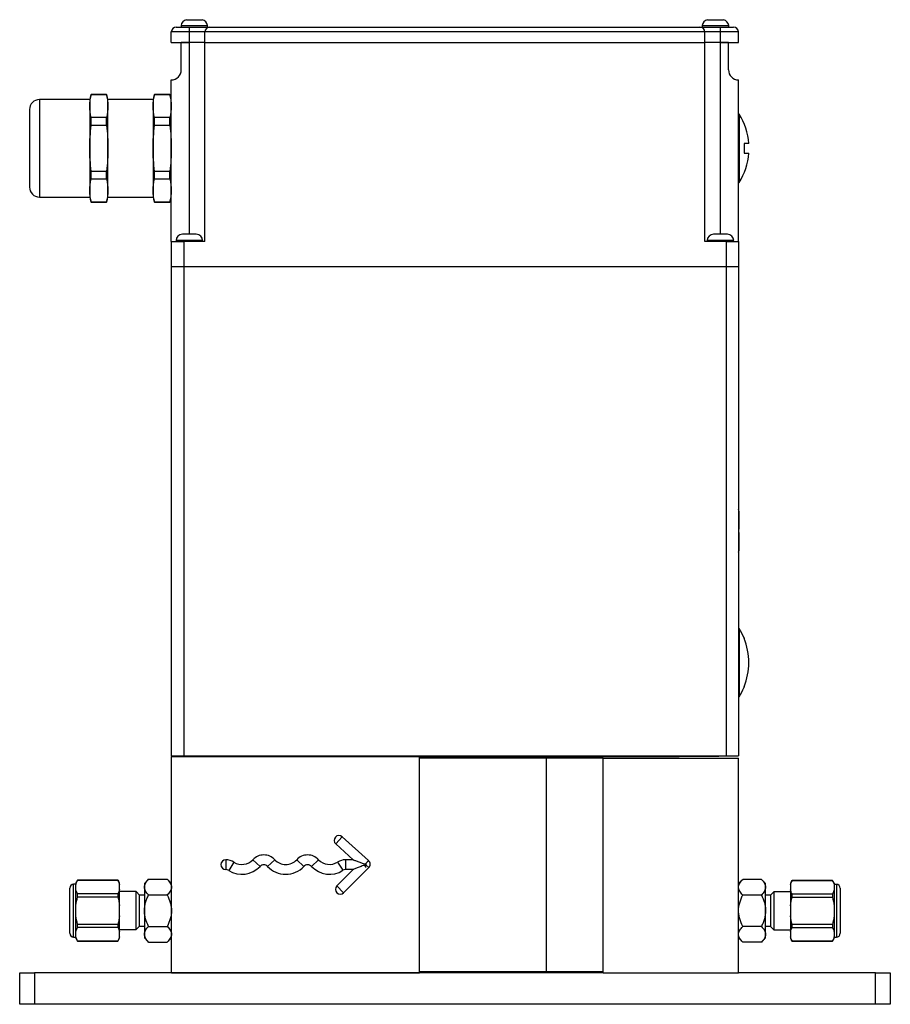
# Model space of a CAD drawing. Header units: inches. Extents: x 2.4 to 15.9, y 1.7 to 9.8.
# Tile 6 of 6: x 12.4 to 15.9, y 3.6 to 7.6. Entities that reach past the tile are written whole.
import ezdxf

# ---------------------------------------------------------------- set-up
doc = ezdxf.new("R2010")
doc.units = ezdxf.units.IN
doc.header["$MEASUREMENT"] = 0

msp = doc.modelspace()

# ---------------------------------------------------------------- linework, layer by layer
at = {"color": 7, "linetype": 'Continuous', "lineweight": 25}
for p, q in [((13.0228, 7.6028), (13.0397, 7.6028)), ((13.0397, 7.6028), (13.0866, 7.6028)), ((15.1178, 7.6028), (15.129, 7.6028)), ((15.129, 7.6028), (15.1816, 7.6028)), ((12.9822, 7.5733), (13.0347, 7.5733)), ((13.0014, 7.5788), (13.0014, 7.5733)), ((13.0014, 7.5788), (13.0297, 7.5788)), ((13.0297, 7.5788), (13.1079, 7.5788)), ((13.0347, 7.5533), (13.0347, 7.5733)), ((13.0347, 7.5733), (13.1172, 7.5733)), ((13.1079, 7.5733), (13.1079, 7.5788)), ((13.1172, 7.5733), (15.0872, 7.5733)), ((15.0872, 7.5733), (15.1697, 7.5733)), ((15.0964, 7.5788), (15.0964, 7.5733)), ((15.0964, 7.5788), (15.1152, 7.5788)), ((15.1152, 7.5788), (15.2029, 7.5788)), ((15.1697, 7.5533), (15.1697, 7.5733)), ((15.1697, 7.5733), (15.2222, 7.5733)), ((15.2029, 7.5733), (15.2029, 7.5788)), ((13.0347, 7.5533), (12.9622, 7.5533)), ((12.9622, 7.5108), (12.9622, 7.5533)), ((13.0972, 7.5533), (13.0347, 7.5533)), ((13.0347, 7.5108), (13.0347, 7.5533)), ((13.0972, 7.5108), (13.0972, 7.5533)), ((15.1072, 7.5533), (13.0972, 7.5533)), ((15.1072, 7.5108), (15.1072, 7.5533)), ((15.1697, 7.5533), (15.1072, 7.5533)), ((15.1697, 7.5108), (15.1697, 7.5533)), ((15.2422, 7.5533), (15.1697, 7.5533)), ((15.2422, 7.5108), (15.2422, 7.5533)), ((12.9622, 7.5108), (13.0347, 7.5108)), ((13.0022, 7.4008), (13.0022, 7.5108)), ((13.0347, 7.5108), (13.0022, 7.5108)), ((13.0972, 7.5108), (13.0347, 7.5108)), ((13.0347, 6.7403), (13.0347, 7.5108)), ((13.0972, 7.5108), (15.1072, 7.5108)), ((13.0972, 6.7108), (13.0972, 7.5108)), ((15.1072, 6.7108), (15.1072, 7.5108)), ((15.1697, 7.5108), (15.1072, 7.5108)), ((15.2022, 7.5108), (15.1697, 7.5108)), ((15.1697, 7.5108), (15.2422, 7.5108)), ((15.1697, 6.7403), (15.1697, 7.5108)), ((15.2022, 7.4008), (15.2022, 7.5108)), ((12.9622, 6.7108), (12.9622, 7.3608)), ((15.2422, 6.7108), (15.2422, 7.3608)), ((12.6401, 7.3025), (12.6345, 7.2817)), ((12.702, 7.3025), (12.6401, 7.3025)), ((12.6401, 7.3018), (12.6401, 7.3025)), ((12.6401, 7.3018), (12.702, 7.3018)), ((12.7075, 7.2817), (12.702, 7.3025)), ((12.702, 7.3018), (12.702, 7.3025)), ((12.8946, 7.3025), (12.889, 7.2817)), ((12.9565, 7.3025), (12.8946, 7.3025)), ((12.8946, 7.3018), (12.8946, 7.3025)), ((12.8946, 7.3018), (12.9565, 7.3018)), ((12.9621, 7.2817), (12.9565, 7.3025)), ((12.9565, 7.3018), (12.9565, 7.3025)), ((12.6345, 7.2817), (12.4326, 7.2817)), ((12.4326, 7.2817), (12.4326, 6.8898)), ((12.6344, 7.2814), (12.6344, 6.8901)), ((12.889, 7.2817), (12.7075, 7.2817)), ((12.7076, 6.8901), (12.7076, 7.2814)), ((12.889, 7.2814), (12.889, 6.8901)), ((12.9622, 7.2817), (12.9621, 7.2817)), ((12.6401, 7.1784), (12.6401, 7.2091)), ((12.702, 7.2091), (12.6401, 7.2091)), ((12.702, 7.1784), (12.702, 7.2091)), ((12.8946, 7.1784), (12.8946, 7.2091)), ((12.9565, 7.2091), (12.8946, 7.2091)), ((12.9565, 7.1784), (12.9565, 7.2091)), ((15.2447, 7.2233), (15.2422, 7.2233)), ((15.2447, 7.2233), (15.2447, 6.9483)), ((12.6401, 7.1784), (12.702, 7.1784)), ((12.8946, 7.1784), (12.9565, 7.1784)), ((15.284, 7.1051), (15.2647, 7.1051)), ((15.2647, 7.1051), (15.2647, 7.0664)), ((15.2647, 7.0664), (15.284, 7.0664)), ((12.6401, 6.9624), (12.6401, 6.9931)), ((12.702, 6.9931), (12.6401, 6.9931)), ((12.702, 6.9624), (12.702, 6.9931)), ((12.8946, 6.9624), (12.8946, 6.9931)), ((12.9565, 6.9931), (12.8946, 6.9931)), ((12.9565, 6.9624), (12.9565, 6.9931)), ((12.6401, 6.9624), (12.702, 6.9624)), ((12.8946, 6.9624), (12.9565, 6.9624)), ((15.2422, 6.9483), (15.2447, 6.9483)), ((12.4326, 6.8898), (12.6345, 6.8898)), ((12.6345, 6.8898), (12.6401, 6.869)), ((12.702, 6.869), (12.7075, 6.8898)), ((12.7075, 6.8898), (12.889, 6.8898)), ((12.889, 6.8898), (12.8946, 6.869)), ((12.9565, 6.869), (12.9621, 6.8898)), ((12.9621, 6.8898), (12.9622, 6.8898)), ((12.6401, 6.869), (12.6401, 6.8698)), ((12.702, 6.8698), (12.6401, 6.8698)), ((12.6401, 6.869), (12.702, 6.869)), ((12.702, 6.869), (12.702, 6.8698)), ((12.8946, 6.869), (12.8946, 6.8698)), ((12.9565, 6.8698), (12.8946, 6.8698)), ((12.8946, 6.869), (12.9565, 6.869)), ((12.9565, 6.869), (12.9565, 6.8698)), ((13.0094, 6.7403), (13.0067, 6.7403)), ((13.0325, 6.7403), (13.0094, 6.7403)), ((13.0578, 6.7403), (13.0325, 6.7403)), ((13.0627, 6.7403), (13.0578, 6.7403)), ((15.1417, 6.7403), (15.1417, 6.7403)), ((15.1567, 6.7403), (15.1417, 6.7403)), ((15.1847, 6.7403), (15.1567, 6.7403)), ((15.1977, 6.7403), (15.1847, 6.7403)), ((12.9622, 6.7108), (12.9622, 6.6108)), ((12.9622, 6.7108), (13.0122, 6.7108)), ((12.9814, 6.7152), (12.9814, 6.7108)), ((13.0879, 6.7152), (12.9814, 6.7152)), ((13.0122, 6.7108), (13.0122, 6.6108)), ((13.0972, 6.7108), (13.0122, 6.7108)), ((13.0879, 6.7108), (13.0879, 6.7152)), ((15.1922, 6.7108), (15.1072, 6.7108)), ((15.1164, 6.7152), (15.1164, 6.7108)), ((15.2229, 6.7152), (15.1164, 6.7152)), ((15.1922, 6.7108), (15.1922, 6.6108)), ((15.1922, 6.7108), (15.2422, 6.7108)), ((15.2229, 6.7108), (15.2229, 6.7152)), ((15.2422, 6.7108), (15.2422, 6.6108)), ((12.9622, 6.6108), (13.0122, 6.6108)), ((12.9622, 6.6108), (12.9622, 4.6433)), ((13.0122, 6.6108), (15.1922, 6.6108)), ((13.0122, 6.6108), (13.0122, 4.6433)), ((15.1922, 6.6108), (15.2422, 6.6108)), ((15.1922, 6.6108), (15.1922, 4.6433)), ((15.2422, 6.6108), (15.2422, 4.6433)), ((15.2447, 5.5545), (15.2447, 5.6261)), ((15.2447, 5.4704), (15.2447, 5.542)), ((15.2447, 5.1558), (15.2422, 5.1558)), ((15.2447, 5.1558), (15.2447, 4.8808)), ((15.2647, 5.1175), (15.2647, 5.1156)), ((15.2647, 4.9209), (15.2647, 4.919)), ((15.2422, 4.8808), (15.2447, 4.8808)), ((12.9622, 4.6433), (13.0122, 4.6433)), ((12.9627, 3.7713), (12.9627, 4.6408)), ((12.9627, 4.6408), (13.9602, 4.6408)), ((12.9887, 4.6408), (12.9887, 4.6433)), ((13.0122, 4.6433), (15.1922, 4.6433)), ((13.1487, 4.6433), (13.1487, 4.6408)), ((13.9602, 4.6408), (15.0037, 4.6408)), ((13.9602, 3.7713), (13.9602, 4.6408)), ((13.9602, 3.7763), (13.9602, 4.6353)), ((13.9602, 4.6353), (14.4712, 4.6353)), ((14.4712, 3.7763), (14.4712, 4.6353)), ((14.4712, 3.7762), (14.4712, 4.6352)), ((14.4712, 4.6352), (14.6987, 4.6352)), ((14.6987, 3.7762), (14.6987, 4.6352)), ((14.6987, 3.7707), (14.6987, 4.6347)), ((14.6987, 4.6347), (15.2427, 4.6347)), ((15.0037, 4.6408), (15.0037, 4.6433)), ((15.1637, 4.6408), (15.0037, 4.6408)), ((15.1637, 4.6433), (15.1637, 4.6408)), ((15.1922, 4.6433), (15.2422, 4.6433)), ((15.2427, 3.7707), (15.2427, 4.6347)), ((13.6495, 4.3183), (13.6233, 4.2894)), ((13.6495, 4.3183), (13.7553, 4.2223)), ((13.6935, 4.2258), (13.6233, 4.2894)), ((13.1812, 4.2258), (13.1812, 4.1868)), ((13.2141, 4.2162), (13.193, 4.1828)), ((13.2902, 4.2261), (13.3191, 4.1992)), ((13.3782, 4.2261), (13.3493, 4.1992)), ((13.4662, 4.2261), (13.4951, 4.1992)), ((13.5542, 4.2261), (13.5253, 4.1992)), ((13.6308, 4.2166), (13.6522, 4.1834)), ((13.662, 4.2258), (13.662, 4.1863)), ((13.6935, 4.2258), (13.662, 4.2258)), ((13.7553, 4.2223), (13.7445, 4.2104)), ((13.7445, 4.2104), (13.7445, 4.2109)), ((13.7445, 4.2104), (13.7445, 4.2056)), ((13.756, 4.1941), (13.7445, 4.2056)), ((13.7445, 4.1945), (13.7445, 4.2056)), ((13.1812, 4.1863), (13.1812, 4.1868)), ((13.6274, 4.1207), (13.693, 4.1863)), ((13.756, 4.1941), (13.655, 4.0931)), ((13.693, 4.1863), (13.662, 4.1863)), ((12.5789, 4.1275), (12.5696, 4.1275)), ((12.5696, 4.0744), (12.5696, 4.1275)), ((12.5854, 4.1437), (12.5789, 4.1324)), ((12.5789, 4.1324), (12.5789, 4.1261)), ((12.5789, 4.1056), (12.5789, 4.1261)), ((12.7474, 4.1437), (12.5854, 4.1437)), ((12.5854, 4.1437), (12.5854, 4.1435)), ((12.5854, 4.1435), (12.7474, 4.1435)), ((12.7539, 4.1324), (12.7474, 4.1437)), ((12.7474, 4.1435), (12.7474, 4.1437)), ((12.7539, 4.1261), (12.7539, 4.1324)), ((12.7539, 4.1056), (12.7539, 4.1261)), ((12.8709, 4.1475), (12.8539, 4.1306)), ((12.8539, 4.1306), (12.8539, 4.116)), ((12.8709, 4.1475), (12.9458, 4.1475)), ((12.9627, 4.1306), (12.9458, 4.1475)), ((13.655, 4.0931), (13.6274, 4.1207)), ((15.2596, 4.147), (15.2427, 4.1301)), ((15.3345, 4.147), (15.2596, 4.147)), ((15.3514, 4.1301), (15.3345, 4.147)), ((15.3514, 4.1155), (15.3514, 4.1301)), ((15.4579, 4.1431), (15.4514, 4.1319)), ((15.4514, 4.1319), (15.4514, 4.1256)), ((15.4514, 4.1256), (15.4514, 4.1051)), ((15.6199, 4.1431), (15.4579, 4.1431)), ((15.4579, 4.1429), (15.4579, 4.1431)), ((15.4579, 4.1429), (15.6199, 4.1429)), ((15.6264, 4.1319), (15.6199, 4.1431)), ((15.6199, 4.1431), (15.6199, 4.1429)), ((15.6264, 4.1319), (15.6264, 4.1256)), ((15.6358, 4.127), (15.6264, 4.127)), ((15.6264, 4.1256), (15.6264, 4.1051)), ((15.6358, 4.127), (15.6358, 3.9676)), ((12.5789, 4.0417), (12.5789, 4.1056)), ((12.5854, 4.0764), (12.5854, 4.0883)), ((12.7474, 4.0883), (12.5854, 4.0883)), ((12.7474, 4.0883), (12.7474, 4.0764)), ((12.7539, 4.0417), (12.7539, 4.1056)), ((12.8204, 4.0976), (12.7539, 4.0976)), ((12.8339, 4.0841), (12.8204, 4.0976)), ((12.8204, 3.9449), (12.8204, 4.0976)), ((12.8339, 3.9584), (12.8339, 4.0841)), ((12.8539, 4.0838), (12.8339, 4.0838)), ((12.8539, 4.116), (12.8539, 4.0213)), ((12.8709, 4.0844), (12.9458, 4.0844)), ((15.3345, 4.0839), (15.2596, 4.0839)), ((15.3514, 4.0207), (15.3514, 4.1155)), ((15.3714, 4.0832), (15.3514, 4.0832)), ((15.3849, 4.0971), (15.3714, 4.0836)), ((15.3714, 4.0836), (15.3714, 3.9579)), ((15.4514, 4.0971), (15.3849, 4.0971)), ((15.3849, 4.0971), (15.3849, 3.9444)), ((15.4514, 4.1051), (15.4514, 4.0412)), ((15.4579, 4.0759), (15.4579, 4.0877)), ((15.6199, 4.0877), (15.4579, 4.0877)), ((15.6199, 4.0877), (15.6199, 4.0759)), ((15.6264, 4.1051), (15.6264, 4.0412)), ((12.5696, 3.915), (12.5696, 4.0744)), ((12.5789, 4.0008), (12.5789, 4.0417)), ((12.5854, 4.0764), (12.7474, 4.0764)), ((12.7539, 4.0008), (12.7539, 4.0417)), ((15.4514, 4.0412), (15.4514, 4.0003)), ((15.4579, 4.0759), (15.6199, 4.0759)), ((15.6264, 4.0412), (15.6264, 4.0003)), ((12.5789, 3.9369), (12.5789, 4.0008)), ((12.7539, 3.9369), (12.7539, 4.0008)), ((12.8539, 4.0213), (12.8539, 3.9265)), ((15.3514, 3.926), (15.3514, 4.0207)), ((15.4514, 4.0003), (15.4514, 3.9364)), ((15.6264, 4.0003), (15.6264, 3.9364)), ((12.7474, 3.9661), (12.5854, 3.9661)), ((12.5854, 3.9542), (12.5854, 3.9661)), ((12.7474, 3.9661), (12.7474, 3.9542)), ((12.8204, 3.9449), (12.8339, 3.9584)), ((12.8339, 3.9588), (12.8539, 3.9588)), ((12.8709, 3.9581), (12.9458, 3.9581)), ((15.3514, 3.9582), (15.3714, 3.9582)), ((15.6199, 3.9655), (15.4579, 3.9655)), ((15.4579, 3.9537), (15.4579, 3.9655)), ((15.6199, 3.9655), (15.6199, 3.9537)), ((15.6358, 3.9676), (15.6358, 3.9145)), ((12.5789, 3.9164), (12.5789, 3.9369)), ((12.5854, 3.9542), (12.7474, 3.9542)), ((12.7539, 3.9449), (12.8204, 3.9449)), ((12.7539, 3.9164), (12.7539, 3.9369)), ((12.8539, 3.9265), (12.8539, 3.9119)), ((15.3345, 3.9576), (15.2596, 3.9576)), ((15.3514, 3.9114), (15.3514, 3.926)), ((15.3714, 3.9579), (15.3849, 3.9444)), ((15.3849, 3.9444), (15.4514, 3.9444)), ((15.4514, 3.9364), (15.4514, 3.9159)), ((15.4579, 3.9537), (15.6199, 3.9537)), ((15.6264, 3.9364), (15.6264, 3.9159)), ((12.5696, 3.915), (12.5789, 3.915)), ((12.5789, 3.9101), (12.5789, 3.9164)), ((12.5789, 3.9101), (12.5854, 3.8989)), ((12.7474, 3.899), (12.5854, 3.899)), ((12.5854, 3.8989), (12.5854, 3.899)), ((12.5854, 3.8989), (12.7474, 3.8989)), ((12.7474, 3.8989), (12.7539, 3.9101)), ((12.7474, 3.899), (12.7474, 3.8989)), ((12.7539, 3.9101), (12.7539, 3.9164)), ((12.8539, 3.9119), (12.8709, 3.895)), ((12.8709, 3.895), (12.9458, 3.895)), ((12.9458, 3.895), (12.9627, 3.9119)), ((15.2427, 3.9114), (15.2596, 3.8944)), ((15.3345, 3.8944), (15.2596, 3.8944)), ((15.3345, 3.8944), (15.3514, 3.9114)), ((15.4514, 3.9159), (15.4514, 3.9096)), ((15.4514, 3.9096), (15.4579, 3.8983)), ((15.6199, 3.8985), (15.4579, 3.8985)), ((15.4579, 3.8985), (15.4579, 3.8983)), ((15.4579, 3.8983), (15.6199, 3.8983)), ((15.6199, 3.8983), (15.6264, 3.9096)), ((15.6199, 3.8983), (15.6199, 3.8985)), ((15.6264, 3.9096), (15.6264, 3.9159)), ((15.6264, 3.9145), (15.6358, 3.9145)), ((12.3527, 3.6447), (12.3527, 3.7707)), ((12.3527, 3.7707), (12.4117, 3.7707)), ((12.4117, 3.7707), (12.4117, 3.6447)), ((14.6987, 3.7707), (12.4117, 3.7707)), ((12.9627, 3.7713), (13.9602, 3.7713)), ((13.9602, 3.7763), (14.4712, 3.7763)), ((14.4712, 3.7762), (14.6987, 3.7762)), ((14.6987, 3.7707), (15.2427, 3.7707)), ((15.7936, 3.7707), (15.2427, 3.7707)), ((15.7936, 3.6447), (15.7936, 3.7707)), ((15.7936, 3.7707), (15.8527, 3.7707)), ((15.8527, 3.7707), (15.8527, 3.6447)), ((12.4117, 3.6447), (12.3527, 3.6447)), ((15.7936, 3.6447), (12.4117, 3.6447)), ((15.8527, 3.6447), (15.7936, 3.6447))]:
    msp.add_line(p, q, dxfattribs=at)
for centre, radius, start, end in [((13.0295, 7.5753), 0.0283, 103.6927, 172.8944), ((13.0799, 7.5753), 0.0283, 7.1056, 76.3073), ((15.1245, 7.5753), 0.0283, 103.6927, 172.8944), ((15.1749, 7.5753), 0.0283, 7.1056, 76.3073), ((12.9822, 7.5533), 0.02, 90, 180), ((13.1172, 7.5533), 0.02, 90, 180), ((15.0872, 7.5533), 0.02, 0, 90), ((15.2222, 7.5533), 0.02, 0, 90), ((12.9622, 7.4008), 0.04, 270, 0), ((15.2422, 7.4008), 0.04, 180, 270), ((12.4326, 7.2413), 0.0404, 90, 180), ((15.0284, 7.0858), 0.2563, 4.3349, 32.4404), ((15.0284, 7.0858), 0.2563, 327.5596, 355.6651), ((12.4326, 6.9302), 0.0404, 180, 270), ((13.0067, 6.715), 0.0253, 90, 179.6015), ((13.0627, 6.715), 0.0253, 0.3985, 90), ((15.1417, 6.715), 0.0253, 90, 179.6015), ((15.1977, 6.715), 0.0253, 0.3985, 90), ((15.2291, 5.6261), 0.0156, 0, 32.8599), ((15.2291, 5.4704), 0.0156, 327.1401, 0), ((15.0284, 5.0183), 0.2563, 22.7835, 32.4404), ((15.0284, 5.0183), 0.2556, 337.6111, 22.3889), ((15.0284, 5.0183), 0.2563, 327.5596, 337.2165), ((13.6364, 4.3039), 0.0195, 47.7927, 227.7927), ((13.3342, 4.1851), 0.0601, 42.9654, 137.0346), ((13.5102, 4.1851), 0.0601, 42.9654, 137.0346), ((13.1812, 4.2063), 0.0195, 90, 270), ((13.1812, 4.1641), 0.0617, 57.7449, 90), ((13.2462, 4.2671), 0.0996, 237.7449, 317.0346), ((13.2462, 4.2671), 0.0601, 237.7449, 317.0346), ((13.3342, 4.1851), 0.0206, 42.9654, 137.0346), ((13.4222, 4.2671), 0.0996, 222.9654, 317.0346), ((13.4222, 4.2671), 0.0601, 222.9654, 317.0346), ((13.5102, 4.1851), 0.0206, 42.9654, 137.0346), ((13.5982, 4.2671), 0.0996, 222.9654, 302.835), ((13.5982, 4.2671), 0.0601, 222.9654, 302.835), ((13.662, 4.1682), 0.0575, 90, 122.835), ((13.7422, 4.2079), 0.0195, 315, 47.7927), ((13.1812, 4.1641), 0.0222, 57.7449, 90), ((13.662, 4.1682), 0.018, 90, 122.835), ((12.5696, 4.1119), 0.0156, 90, 180), ((13.6412, 4.1069), 0.0195, 135, 315), ((15.6358, 4.1114), 0.0156, 0, 90), ((12.5696, 3.9306), 0.0156, 180, 270), ((15.6358, 3.9301), 0.0156, 270, 0)]:
    msp.add_arc(centre, radius, start, end, dxfattribs=at)
for points in [[(12.6401, 7.2091), (12.6365, 7.2246), (12.6324, 7.2554), (12.6365, 7.2863), (12.6401, 7.3018)], [(12.702, 7.3018), (12.7055, 7.2863), (12.7096, 7.2554), (12.7055, 7.2246), (12.702, 7.2091)], [(12.8946, 7.2091), (12.8911, 7.2246), (12.887, 7.2554), (12.8911, 7.2863), (12.8946, 7.3018)], [(12.9565, 7.3018), (12.9601, 7.2863), (12.9642, 7.2554), (12.9601, 7.2246), (12.9565, 7.2091)], [(12.6401, 6.9931), (12.6365, 7.024), (12.6324, 7.0858), (12.6365, 7.1475), (12.6401, 7.1784)], [(12.702, 7.1784), (12.7055, 7.1475), (12.7096, 7.0858), (12.7055, 7.024), (12.702, 6.9931)], [(12.8946, 6.9931), (12.8911, 7.024), (12.887, 7.0858), (12.8911, 7.1475), (12.8946, 7.1784)], [(12.9565, 7.1784), (12.9601, 7.1475), (12.9642, 7.0858), (12.9601, 7.024), (12.9565, 6.9931)], [(12.6401, 6.8698), (12.6365, 6.8852), (12.6324, 6.9161), (12.6365, 6.9469), (12.6401, 6.9624)], [(12.702, 6.9624), (12.7055, 6.9469), (12.7096, 6.9161), (12.7055, 6.8852), (12.702, 6.8698)], [(12.8946, 6.8698), (12.8911, 6.8852), (12.887, 6.9161), (12.8911, 6.9469), (12.8946, 6.9624)], [(12.9565, 6.9624), (12.9601, 6.9469), (12.9642, 6.9161), (12.9601, 6.8852), (12.9565, 6.8698)], [(12.5789, 4.1261), (12.5802, 4.132), (12.5825, 4.1378), (12.5854, 4.1435)], [(12.7474, 4.1435), (12.7504, 4.1378), (12.7527, 4.132), (12.7539, 4.1261)], [(15.4514, 4.1256), (15.4527, 4.1315), (15.455, 4.1372), (15.4579, 4.1429)], [(15.6199, 4.1429), (15.6229, 4.1372), (15.6252, 4.1315), (15.6264, 4.1256)], [(12.5854, 4.0883), (12.5825, 4.094), (12.5802, 4.0998), (12.5789, 4.1056)], [(12.7539, 4.1056), (12.7527, 4.0998), (12.7504, 4.094), (12.7474, 4.0883)], [(15.4579, 4.0877), (15.455, 4.0935), (15.4527, 4.0992), (15.4514, 4.1051)], [(15.6264, 4.1051), (15.6252, 4.0992), (15.6229, 4.0935), (15.6199, 4.0877)], [(12.5789, 4.0417), (12.5802, 4.0535), (12.5825, 4.065), (12.5854, 4.0764)], [(12.7474, 4.0764), (12.7504, 4.065), (12.7527, 4.0535), (12.7539, 4.0417)], [(15.4514, 4.0412), (15.4527, 4.0529), (15.455, 4.0645), (15.4579, 4.0759)], [(15.6199, 4.0759), (15.6229, 4.0645), (15.6252, 4.0529), (15.6264, 4.0412)], [(12.5854, 3.9661), (12.5825, 3.9775), (12.5802, 3.989), (12.5789, 4.0008)], [(12.7539, 4.0008), (12.7527, 3.989), (12.7504, 3.9775), (12.7474, 3.9661)], [(15.4579, 3.9655), (15.455, 3.977), (15.4527, 3.9885), (15.4514, 4.0003)], [(15.6264, 4.0003), (15.6252, 3.9885), (15.6229, 3.977), (15.6199, 3.9655)], [(12.5789, 3.9369), (12.5802, 3.9427), (12.5825, 3.9485), (12.5854, 3.9542)], [(12.7474, 3.9542), (12.7504, 3.9485), (12.7527, 3.9427), (12.7539, 3.9369)], [(15.4514, 3.9364), (15.4527, 3.9422), (15.455, 3.948), (15.4579, 3.9537)], [(15.6199, 3.9537), (15.6229, 3.948), (15.6252, 3.9422), (15.6264, 3.9364)], [(12.5854, 3.899), (12.5825, 3.9048), (12.5802, 3.9105), (12.5789, 3.9164)], [(12.7539, 3.9164), (12.7527, 3.9105), (12.7504, 3.9048), (12.7474, 3.899)], [(15.4579, 3.8985), (15.455, 3.9042), (15.4527, 3.91), (15.4514, 3.9159)], [(15.6264, 3.9159), (15.6252, 3.91), (15.6229, 3.9042), (15.6199, 3.8985)]]:
    msp.add_open_spline(points, degree=3, dxfattribs=at)
for points, knots in [([(12.3922, 7.2413), (12.3922, 7.2413), (12.3922, 7.2249), (12.3922, 7.1666), (12.3922, 7.127), (12.3922, 7.0445), (12.3922, 7.005), (12.3922, 6.9466), (12.3922, 6.9302), (12.3922, 6.9302)], [0, 0, 0, 0, 0.25, 0.25, 0.5, 0.5, 0.75, 0.75, 1, 1, 1, 1]), ([(15.2447, 5.5545), (15.2446, 5.5545), (15.2444, 5.5545), (15.243, 5.5545), (15.2422, 5.5545)], [0, 0, 0, 0, 0.4542161, 1, 1, 1, 1]), ([(15.2422, 5.542), (15.2425, 5.542), (15.2438, 5.542), (15.2445, 5.542), (15.2447, 5.542), (15.2447, 5.542)], [0, 0, 0, 0, 0.155897, 0.761196, 1, 1, 1, 1]), ([(13.7445, 4.1945), (13.744, 4.1955), (13.7435, 4.1966), (13.7422, 4.1989), (13.7416, 4.2001), (13.7403, 4.2016), (13.7398, 4.2021), (13.7385, 4.2028), (13.7378, 4.2029), (13.7357, 4.2029), (13.7343, 4.2025), (13.7303, 4.2013), (13.7277, 4.2003), (13.7226, 4.1983), (13.72, 4.1973), (13.7124, 4.1942), (13.7075, 4.1922), (13.7005, 4.1893), (13.6983, 4.1884), (13.6955, 4.1873), (13.6946, 4.1869), (13.6934, 4.1864), (13.693, 4.1863), (13.693, 4.1863)], [0, 0, 0, 0, 0.0625, 0.0625, 0.125, 0.125, 0.15625, 0.15625, 0.1875, 0.1875, 0.25, 0.25, 0.375, 0.375, 0.5, 0.5, 0.75, 0.75, 0.875, 0.875, 0.9375, 0.9375, 1, 1, 1, 1]), ([(13.6935, 4.2258), (13.6935, 4.2258), (13.6938, 4.2256), (13.695, 4.2252), (13.6957, 4.2249), (13.6983, 4.2239), (13.7004, 4.2231), (13.7067, 4.2207), (13.7113, 4.219), (13.7206, 4.2155), (13.7253, 4.2137), (13.7325, 4.2111), (13.7349, 4.2103), (13.7387, 4.2094), (13.7399, 4.2091), (13.7419, 4.2092), (13.7425, 4.2093), (13.7436, 4.21), (13.7441, 4.2104), (13.7445, 4.2109)], [0, 0, 0, 0, 0.0625, 0.0625, 0.125, 0.125, 0.25, 0.25, 0.5, 0.5, 0.75, 0.75, 0.875, 0.875, 0.9375, 0.9375, 0.96875, 0.96875, 1, 1, 1, 1]), ([(12.8539, 4.116), (12.8539, 4.1215), (12.8557, 4.1269), (12.8602, 4.1348), (12.862, 4.1375), (12.8661, 4.1426), (12.8684, 4.1451), (12.8709, 4.1475)], [0, 0, 0, 0, 0.5, 0.5, 0.75, 0.75, 1, 1, 1, 1]), ([(12.9458, 4.1475), (12.9507, 4.1426), (12.9549, 4.1375), (12.9594, 4.1297), (12.9606, 4.127), (12.9623, 4.1216), (12.9627, 4.1188), (12.9627, 4.116)], [0, 0, 0, 0, 0.5, 0.5, 0.75, 0.75, 1, 1, 1, 1]), ([(15.2427, 4.1155), (15.2427, 4.121), (15.2444, 4.1264), (15.2489, 4.1343), (15.2507, 4.1369), (15.2549, 4.142), (15.2571, 4.1446), (15.2596, 4.147)], [0, 0, 0, 0, 0.5, 0.5, 0.75, 0.75, 1, 1, 1, 1]), ([(15.3345, 4.147), (15.3395, 4.1421), (15.3437, 4.137), (15.3482, 4.1292), (15.3494, 4.1265), (15.351, 4.121), (15.3514, 4.1182), (15.3514, 4.1155)], [0, 0, 0, 0, 0.5, 0.5, 0.75, 0.75, 1, 1, 1, 1]), ([(12.5539, 4.0666), (12.5539, 4.0758), (12.5539, 4.0901), (12.5539, 4.1028), (12.5539, 4.1092), (12.5539, 4.1121), (12.5539, 4.1116), (12.5539, 4.1115)], [0, 0, 0, 0, 0.359028, 0.552299, 0.749671, 0.947044, 1, 1, 1, 1]), ([(12.8709, 4.0844), (12.8659, 4.0893), (12.8617, 4.0944), (12.8572, 4.1023), (12.856, 4.1049), (12.8544, 4.1104), (12.8539, 4.1132), (12.8539, 4.116)], [0, 0, 0, 0, 0.5, 0.5, 0.75, 0.75, 1, 1, 1, 1]), ([(12.8539, 4.0213), (12.8539, 4.0323), (12.8557, 4.0431), (12.8602, 4.059), (12.862, 4.0642), (12.8661, 4.0744), (12.8684, 4.0795), (12.8709, 4.0844)], [0, 0, 0, 0, 0.5, 0.5, 0.75, 0.75, 1, 1, 1, 1]), ([(12.9627, 4.116), (12.9627, 4.1104), (12.961, 4.105), (12.9565, 4.0971), (12.9547, 4.0945), (12.9505, 4.0894), (12.9482, 4.0869), (12.9458, 4.0844)], [0, 0, 0, 0, 0.5, 0.5, 0.75, 0.75, 1, 1, 1, 1]), ([(12.9458, 4.0844), (12.9507, 4.0745), (12.9549, 4.0644), (12.9594, 4.0487), (12.9606, 4.0433), (12.9623, 4.0324), (12.9627, 4.0268), (12.9627, 4.0213)], [0, 0, 0, 0, 0.5, 0.5, 0.75, 0.75, 1, 1, 1, 1]), ([(15.2596, 4.0839), (15.2547, 4.0888), (15.2505, 4.0939), (15.246, 4.1017), (15.2448, 4.1044), (15.2431, 4.1099), (15.2427, 4.1127), (15.2427, 4.1155)], [0, 0, 0, 0, 0.5, 0.5, 0.75, 0.75, 1, 1, 1, 1]), ([(15.2427, 4.0207), (15.2427, 4.0318), (15.2444, 4.0426), (15.2489, 4.0585), (15.2507, 4.0637), (15.2549, 4.0739), (15.2571, 4.0789), (15.2596, 4.0839)], [0, 0, 0, 0, 0.5, 0.5, 0.75, 0.75, 1, 1, 1, 1]), ([(15.3514, 4.1155), (15.3514, 4.1099), (15.3497, 4.1045), (15.3452, 4.0966), (15.3434, 4.094), (15.3393, 4.0889), (15.337, 4.0863), (15.3345, 4.0839)], [0, 0, 0, 0, 0.5, 0.5, 0.75, 0.75, 1, 1, 1, 1]), ([(15.3345, 4.0839), (15.3395, 4.074), (15.3437, 4.0639), (15.3482, 4.0481), (15.3494, 4.0428), (15.351, 4.0319), (15.3514, 4.0263), (15.3514, 4.0207)], [0, 0, 0, 0, 0.5, 0.5, 0.75, 0.75, 1, 1, 1, 1]), ([(15.6514, 4.111), (15.6514, 4.1109), (15.6514, 4.1107), (15.6514, 4.1009), (15.6514, 4.0819), (15.6514, 4.0618), (15.6514, 4.0443), (15.6514, 4.0259), (15.6514, 4.002), (15.6514, 3.9859), (15.6514, 3.9754)], [0, 0, 0, 0, 0.070204, 0.249836, 0.429468, 0.526167, 0.624918, 0.723669, 0.820368, 1, 1, 1, 1]), ([(12.5539, 3.931), (12.5539, 3.9311), (12.5539, 3.9313), (12.5539, 3.9411), (12.5539, 3.9601), (12.5539, 3.9802), (12.5539, 3.9976), (12.5539, 4.016), (12.5539, 4.04), (12.5539, 4.0561), (12.5539, 4.0666)], [0, 0, 0, 0, 0.070204, 0.249836, 0.429468, 0.526167, 0.624918, 0.723669, 0.820368, 1, 1, 1, 1]), ([(12.8709, 3.9581), (12.8659, 3.968), (12.8617, 3.9781), (12.8572, 3.9938), (12.856, 3.9992), (12.8544, 4.0101), (12.8539, 4.0157), (12.8539, 4.0213)], [0, 0, 0, 0, 0.5, 0.5, 0.75, 0.75, 1, 1, 1, 1]), ([(12.9627, 4.0213), (12.9627, 4.0102), (12.961, 3.9994), (12.9565, 3.9835), (12.9547, 3.9783), (12.9505, 3.9681), (12.9482, 3.963), (12.9458, 3.9581)], [0, 0, 0, 0, 0.5, 0.5, 0.75, 0.75, 1, 1, 1, 1]), ([(15.2596, 3.9576), (15.2547, 3.9675), (15.2505, 3.9776), (15.246, 3.9933), (15.2448, 3.9987), (15.2431, 4.0096), (15.2427, 4.0151), (15.2427, 4.0207)], [0, 0, 0, 0, 0.5, 0.5, 0.75, 0.75, 1, 1, 1, 1]), ([(15.3514, 4.0207), (15.3514, 4.0096), (15.3497, 3.9989), (15.3452, 3.983), (15.3434, 3.9778), (15.3393, 3.9675), (15.337, 3.9625), (15.3345, 3.9576)], [0, 0, 0, 0, 0.5, 0.5, 0.75, 0.75, 1, 1, 1, 1]), ([(12.8539, 3.9265), (12.8539, 3.9321), (12.8557, 3.9375), (12.8602, 3.9454), (12.862, 3.948), (12.8661, 3.9531), (12.8684, 3.9556), (12.8709, 3.9581)], [0, 0, 0, 0, 0.5, 0.5, 0.75, 0.75, 1, 1, 1, 1]), ([(12.9458, 3.9581), (12.9507, 3.9532), (12.9549, 3.9481), (12.9594, 3.9402), (12.9606, 3.9376), (12.9623, 3.9321), (12.9627, 3.9293), (12.9627, 3.9265)], [0, 0, 0, 0, 0.5, 0.5, 0.75, 0.75, 1, 1, 1, 1]), ([(15.6514, 3.9754), (15.6514, 3.9662), (15.6514, 3.9519), (15.6514, 3.9392), (15.6514, 3.9327), (15.6514, 3.9299), (15.6514, 3.9304), (15.6514, 3.9305)], [0, 0, 0, 0, 0.359028, 0.552299, 0.749671, 0.947044, 1, 1, 1, 1]), ([(12.8709, 3.895), (12.8659, 3.8999), (12.8617, 3.905), (12.8572, 3.9128), (12.856, 3.9155), (12.8544, 3.9209), (12.8539, 3.9237), (12.8539, 3.9265)], [0, 0, 0, 0, 0.5, 0.5, 0.75, 0.75, 1, 1, 1, 1]), ([(12.9627, 3.9265), (12.9627, 3.921), (12.961, 3.9156), (12.9565, 3.9077), (12.9547, 3.9051), (12.9505, 3.8999), (12.9482, 3.8974), (12.9458, 3.895)], [0, 0, 0, 0, 0.5, 0.5, 0.75, 0.75, 1, 1, 1, 1]), ([(15.2427, 3.926), (15.2427, 3.9316), (15.2444, 3.9369), (15.2489, 3.9449), (15.2507, 3.9475), (15.2549, 3.9526), (15.2571, 3.9551), (15.2596, 3.9576)], [0, 0, 0, 0, 0.5, 0.5, 0.75, 0.75, 1, 1, 1, 1]), ([(15.2596, 3.8944), (15.2547, 3.8994), (15.2505, 3.9044), (15.246, 3.9123), (15.2448, 3.915), (15.2431, 3.9204), (15.2427, 3.9232), (15.2427, 3.926)], [0, 0, 0, 0, 0.5, 0.5, 0.75, 0.75, 1, 1, 1, 1]), ([(15.3345, 3.9576), (15.3395, 3.9526), (15.3437, 3.9476), (15.3482, 3.9397), (15.3494, 3.937), (15.351, 3.9316), (15.3514, 3.9288), (15.3514, 3.926)], [0, 0, 0, 0, 0.5, 0.5, 0.75, 0.75, 1, 1, 1, 1]), ([(15.3514, 3.926), (15.3514, 3.9205), (15.3497, 3.9151), (15.3452, 3.9071), (15.3434, 3.9045), (15.3393, 3.8994), (15.337, 3.8969), (15.3345, 3.8944)], [0, 0, 0, 0, 0.5, 0.5, 0.75, 0.75, 1, 1, 1, 1])]:
    msp.add_open_spline(points, degree=3, knots=knots, dxfattribs=at)

doc.saveas('drawing.dxf')
